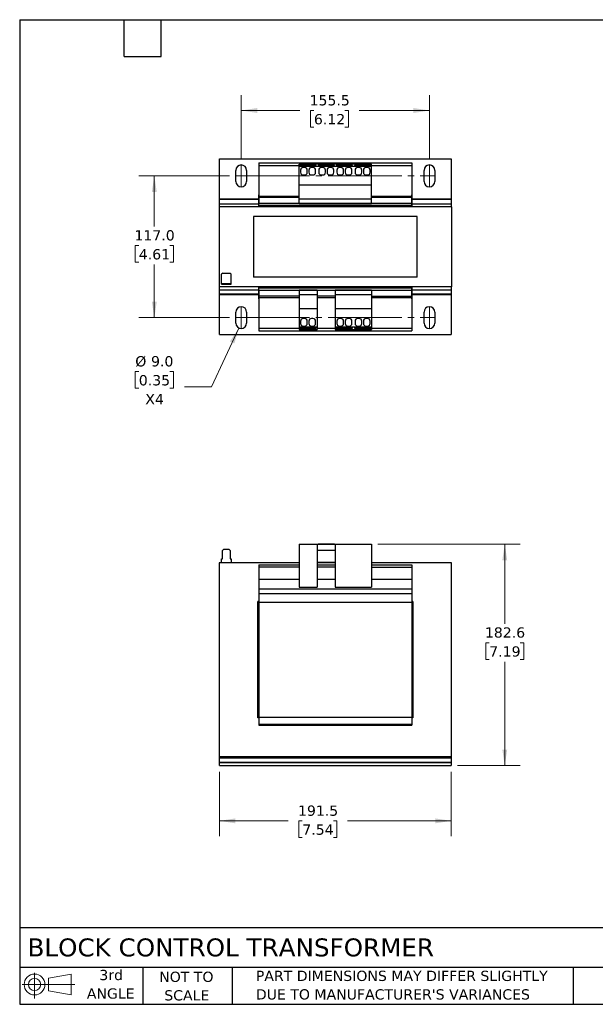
# Model space of a CAD drawing. Header units: millimetres. Extents: x 25 to 1092, y 25 to 838.
# Tile 1 of 2: x 25 to 501, y 25 to 838. Entities that reach past the tile are written whole.
import ezdxf

# ---------------------------------------------------------------- set-up
doc = ezdxf.new("R2010")
doc.units = ezdxf.units.MM
doc.header["$LTSCALE"] = 4
doc.linetypes.add('SLD-Center', pattern=[19.05, 15.24, -1.27, 1.27, -1.27])
doc.linetypes.add('SLD-Solid', pattern=[0])
doc.layers.add('TEXT', color=140, linetype='SLD-Solid', lineweight=25)
doc.styles.add('SLDTEXTSTYLE0', font='VERDANA.TTF')
doc.dimstyles.new('SLDDIMSTYLE0', dxfattribs={"dimtxt": 8.632031, "dimasz": 13.208, "dimexe": 0, "dimexo": 0.0625, "dimgap": 2.158008, "dimtad": 0, "dimtih": 1, "dimtoh": 1, "dimrnd": 1e-09, "dimzin": 12, "dimdsep": 46, "dimtxsty": 'SLDTEXTSTYLE0', "dimsah": 1, "dimcen": 0.09, "dimadec": 0, "dimazin": 3, "dimtfac": 1, "dimtofl": 0, "dimtmove": 0, "dimatfit": 3, "dimfxl": 0, "dimfrac": 2, "dimtolj": 1, "dimtzin": 12, "dimarcsym": 0})
doc.dimstyles.new('SLDDIMSTYLE2', dxfattribs={"dimtxt": 8.632031, "dimasz": 13.208, "dimexe": 0, "dimexo": 0.0625, "dimgap": 2.158008, "dimtad": 0, "dimtih": 1, "dimtoh": 1, "dimrnd": 1e-09, "dimzin": 4, "dimdsep": 46, "dimtxsty": 'SLDTEXTSTYLE0', "dimsah": 1, "dimcen": 0.09, "dimadec": 0, "dimazin": 1, "dimtfac": 1, "dimtofl": 0, "dimtmove": 0, "dimatfit": 3, "dimfxl": 0, "dimfrac": 2, "dimtolj": 1, "dimtzin": 12, "dimarcsym": 0})
doc.dimstyles.new('SLDDIMSTYLE3', dxfattribs={"dimtxt": 8.632031, "dimasz": 13.208, "dimexe": 0, "dimexo": 0.0625, "dimgap": 2.158008, "dimtad": 0, "dimtih": 1, "dimtoh": 1, "dimrnd": 1e-09, "dimzin": 4, "dimdsep": 46, "dimtxsty": 'SLDTEXTSTYLE0', "dimsah": 1, "dimcen": 0, "dimadec": 0, "dimazin": 1, "dimtfac": 1, "dimtofl": 0, "dimtmove": 0, "dimatfit": 3, "dimfxl": 0, "dimfrac": 2, "dimtolj": 1, "dimtzin": 12, "dimarcsym": 0})

# ---------------------------------------------------------------- blocks, each defined once
blk = doc.blocks.new('Block11')
at = {"color": 7, "linetype": 'SLD-Solid', "lineweight": 18}
for p, q in [((10.35, 21.24), (10.35, 0)), ((21.92, 16.67), (40.7, 20.13)), ((21.92, 6.38), (21.92, 16.67)), ((40.7, 20.13), (40.7, 2.93)), ((0, 11.53), (43.49, 11.53)), ((21.92, 6.38), (40.7, 2.93))]:
    blk.add_line(p, q, dxfattribs=at)
for radius in [8.6, 5.14]:
    blk.add_circle((10.35, 11.53), radius, dxfattribs=at)
blk = doc.blocks.new('Block12')
at = {"color": 7, "linetype": 'Continuous'}
blk.add_blockref('Block11', (0, 0), dxfattribs=at)
blk = doc.blocks.new('_D')
at = {"color": 7, "linetype": 'SLD-Solid', "lineweight": 0}
for p, q in [((190.4, 217.42), (190.4, 164.13)), ((381.9, 217.42), (381.9, 164.13)), ((190.4, 176.83), (247.18, 176.83)), ((258.88, 176.83), (255.98, 176.83)), ((255.98, 176.83), (255.98, 163.11)), ((284.53, 176.83), (287.43, 176.83)), ((287.43, 176.83), (287.43, 163.11)), ((381.9, 176.83), (296.23, 176.83)), ((255.98, 163.11), (258.88, 163.11)), ((287.43, 163.11), (284.53, 163.11))]:
    blk.add_line(p, q, dxfattribs=at)
at = {"color": 7, "linetype": 'SLD-Solid', "lineweight": 18}
for points in [[(190.4, 176.83), (203.61, 174.8), (203.61, 178.86)], [(381.9, 176.83), (368.69, 178.86), (368.69, 174.8)]]:
    blk.add_solid(points, dxfattribs=at)
at = {"color": 7, "linetype": 'SLD-Solid', "lineweight": 18, "char_height": 8.467, "attachment_point": 1, "style": 'SLDTEXTSTYLE0'}
for s, insert in [('191.5', (255.29, 189.51)), ('7.54', (258.88, 173.86))]:
    blk.add_mtext(s, dxfattribs=dict(at, insert=insert))
blk = doc.blocks.new('_D_1')
at = {"color": 7, "linetype": 'SLD-Solid', "lineweight": 0}
for p, q in [((321.23, 405.12), (438.81, 405.12)), ((426.11, 405.12), (426.11, 339.53)), ((413.28, 323.87), (410.38, 323.87)), ((410.38, 323.87), (410.38, 310.15)), ((438.93, 323.87), (441.83, 323.87)), ((441.83, 323.87), (441.83, 310.15)), ((410.38, 310.15), (413.28, 310.15)), ((441.83, 310.15), (438.93, 310.15)), ((426.11, 222.5), (426.11, 308.22)), ((386.98, 222.5), (438.81, 222.5))]:
    blk.add_line(p, q, dxfattribs=at)
at = {"color": 7, "linetype": 'SLD-Solid', "lineweight": 18}
for points in [[(426.11, 405.12), (424.07, 391.91), (428.14, 391.91)], [(426.11, 222.5), (428.14, 235.71), (424.07, 235.71)]]:
    blk.add_solid(points, dxfattribs=at)
at = {"color": 7, "linetype": 'SLD-Solid', "lineweight": 18, "char_height": 8.467, "attachment_point": 1, "style": 'SLDTEXTSTYLE0'}
for s, insert in [('182.6', (409.69, 336.56)), ('7.19', (413.28, 320.91))]:
    blk.add_mtext(s, dxfattribs=dict(at, insert=insert))
blk = doc.blocks.new('_D_7')
at = {"color": 7, "linetype": 'SLD-Solid', "lineweight": 0}
for p, q in [((208.4, 723.33), (208.4, 775.95)), ((363.9, 723.33), (363.9, 775.95)), ((208.4, 763.25), (256.75, 763.25)), ((268.45, 763.25), (265.55, 763.25)), ((265.55, 763.25), (265.55, 749.53)), ((294.1, 763.25), (297, 763.25)), ((297, 763.25), (297, 749.53)), ((363.9, 763.25), (305.8, 763.25)), ((265.55, 749.53), (268.45, 749.53)), ((297, 749.53), (294.1, 749.53))]:
    blk.add_line(p, q, dxfattribs=at)
at = {"color": 7, "linetype": 'SLD-Solid', "lineweight": 18}
for points in [[(208.4, 763.25), (221.61, 761.22), (221.61, 765.29)], [(363.9, 763.25), (350.69, 765.29), (350.69, 761.22)]]:
    blk.add_solid(points, dxfattribs=at)
at = {"color": 7, "linetype": 'SLD-Solid', "lineweight": 18, "char_height": 8.467, "attachment_point": 1, "style": 'SLDTEXTSTYLE0'}
for s, insert in [('155.5', (264.86, 775.94)), ('6.12', (268.45, 760.29))]:
    blk.add_mtext(s, dxfattribs=dict(at, insert=insert))
blk = doc.blocks.new('_D_8')
at = {"color": 7, "linetype": 'SLD-Solid', "lineweight": 0}
for p, q in [((198.82, 709.25), (123.93, 709.25)), ((136.63, 709.25), (136.63, 667.4)), ((123.8, 651.75), (120.91, 651.75)), ((120.91, 651.75), (120.91, 638.03)), ((149.46, 651.75), (152.35, 651.75)), ((152.35, 651.75), (152.35, 638.03)), ((120.91, 638.03), (123.8, 638.03)), ((136.63, 592.25), (136.63, 636.1)), ((152.35, 638.03), (149.46, 638.03)), ((198.82, 592.25), (123.93, 592.25))]:
    blk.add_line(p, q, dxfattribs=at)
at = {"color": 7, "linetype": 'SLD-Solid', "lineweight": 18}
for points in [[(136.63, 709.25), (134.6, 696.05), (138.66, 696.05)], [(136.63, 592.25), (138.66, 605.46), (134.6, 605.46)]]:
    blk.add_solid(points, dxfattribs=at)
at = {"color": 7, "linetype": 'SLD-Solid', "lineweight": 18, "char_height": 8.467, "attachment_point": 1, "style": 'SLDTEXTSTYLE0'}
for s, insert in [('117.0', (120.21, 664.44)), ('4.61', (123.8, 648.79))]:
    blk.add_mtext(s, dxfattribs=dict(at, insert=insert))
blk = doc.blocks.new('_D_9')
at = {"color": 7, "linetype": 'SLD-Solid', "lineweight": 0}
for p, q in [((206.49, 583.68), (183.83, 535.23)), ((123.8, 547.77), (120.91, 547.77)), ((120.91, 547.77), (120.91, 534.05)), ((149.46, 547.77), (152.35, 547.77)), ((152.35, 547.77), (152.35, 534.05)), ((120.91, 534.05), (123.8, 534.05)), ((152.35, 534.05), (149.46, 534.05)), ((183.83, 535.23), (161.6, 535.23))]:
    blk.add_line(p, q, dxfattribs=at)
at = {"color": 7, "linetype": 'SLD-Solid', "lineweight": 18}
blk.add_solid([(206.49, 583.68), (199.05, 572.58), (202.74, 570.85)], dxfattribs=at)
at = {"color": 7, "linetype": 'SLD-Solid', "lineweight": 18, "char_height": 8.467, "attachment_point": 1, "style": 'SLDTEXTSTYLE0'}
for s, insert in [('%%c', (120.88, 560.46)), ('9.0', (133.91, 560.46)), ('0.35', (123.8, 544.8)), ('X4', (129.17, 529.15))]:
    blk.add_mtext(s, dxfattribs=dict(at, insert=insert))

msp = doc.modelspace()

# ---------------------------------------------------------------- linework, layer by layer
for p, q in [((190.399, 723.254), (381.899, 723.254)), ((190.399, 690.418), (190.399, 723.254)), ((223.049, 720.054), (349.249, 720.054)), ((223.049, 720.054), (223.049, 717.954)), ((223.049, 717.954), (256.149, 717.954)), ((223.049, 717.954), (223.049, 692.566)), ((316.149, 718.954), (256.149, 718.954)), ((256.149, 717.154), (256.149, 718.954)), ((256.149, 717.154), (256.849, 717.154)), ((256.149, 701.654), (256.149, 717.154)), ((256.849, 717.954), (256.849, 717.154)), ((270.449, 717.954), (256.849, 717.954)), ((256.849, 717.851), (270.449, 717.851)), ((256.849, 717.154), (270.449, 717.154)), ((260.799, 716.204), (259.599, 716.204)), ((267.699, 716.204), (266.499, 716.204)), ((270.449, 717.154), (270.449, 717.954)), ((270.449, 717.154), (271.849, 717.154)), ((285.449, 717.954), (271.849, 717.954)), ((271.849, 717.954), (271.849, 717.154)), ((271.849, 717.851), (285.449, 717.851)), ((271.849, 717.154), (285.449, 717.154)), ((275.799, 716.204), (274.599, 716.204)), ((282.699, 716.204), (281.499, 716.204)), ((285.449, 717.154), (285.449, 717.954)), ((285.449, 717.154), (286.849, 717.154)), ((300.449, 717.954), (286.849, 717.954)), ((286.849, 717.954), (286.849, 717.154)), ((286.849, 717.851), (300.449, 717.851)), ((286.849, 717.154), (300.449, 717.154)), ((290.799, 716.204), (289.599, 716.204)), ((297.699, 716.204), (296.499, 716.204)), ((300.449, 717.154), (300.449, 717.954)), ((300.449, 717.154), (301.849, 717.154)), ((315.449, 717.954), (301.849, 717.954)), ((301.849, 717.954), (301.849, 717.154)), ((301.849, 717.851), (315.449, 717.851)), ((301.849, 717.154), (315.449, 717.154)), ((305.799, 716.204), (304.599, 716.204)), ((312.699, 716.204), (311.499, 716.204)), ((315.449, 717.154), (315.449, 717.954)), ((315.449, 717.154), (316.149, 717.154)), ((316.149, 717.154), (316.149, 718.954)), ((316.149, 717.954), (349.249, 717.954)), ((316.149, 701.654), (316.149, 717.154)), ((349.249, 720.054), (349.249, 717.954)), ((349.249, 717.954), (349.249, 692.566)), ((381.899, 723.254), (381.899, 690.418)), ((203.899, 704.754), (203.899, 713.754)), ((212.899, 713.754), (212.899, 704.754)), ((257.399, 714.004), (257.399, 712.204)), ((259.599, 710.004), (260.799, 710.004)), ((262.999, 712.204), (262.999, 714.004)), ((264.299, 714.004), (264.299, 712.204)), ((266.499, 710.004), (267.699, 710.004)), ((269.899, 712.204), (269.899, 714.004)), ((272.399, 714.004), (272.399, 712.204)), ((274.599, 710.004), (275.799, 710.004)), ((277.999, 712.204), (277.999, 714.004)), ((279.299, 714.004), (279.299, 712.204)), ((281.499, 710.004), (282.699, 710.004)), ((284.899, 712.204), (284.899, 714.004)), ((287.399, 714.004), (287.399, 712.204)), ((289.599, 710.004), (290.799, 710.004)), ((292.999, 712.204), (292.999, 714.004)), ((294.299, 714.004), (294.299, 712.204)), ((296.499, 710.004), (297.699, 710.004)), ((299.899, 712.204), (299.899, 714.004)), ((302.399, 714.004), (302.399, 712.204)), ((304.599, 710.004), (305.799, 710.004)), ((307.999, 712.204), (307.999, 714.004)), ((309.299, 714.004), (309.299, 712.204)), ((311.499, 710.004), (312.699, 710.004)), ((314.899, 712.204), (314.899, 714.004)), ((359.399, 704.754), (359.399, 713.754)), ((368.399, 713.754), (368.399, 704.754)), ((316.149, 701.654), (256.149, 701.654)), ((256.149, 690.154), (256.149, 701.654)), ((316.149, 690.154), (316.149, 701.654)), ((222.924, 683.754), (222.924, 693.754)), ((223.049, 693.754), (222.924, 693.754)), ((223.049, 692.566), (223.049, 691.654)), ((223.049, 692.566), (256.149, 692.566)), ((223.049, 691.654), (256.149, 691.654)), ((223.049, 691.654), (223.049, 686.454)), ((316.149, 692.566), (349.249, 692.566)), ((316.149, 691.654), (349.249, 691.654)), ((349.249, 693.754), (349.374, 693.754)), ((349.249, 692.566), (349.249, 691.654)), ((349.249, 691.654), (349.249, 686.454)), ((349.374, 683.754), (349.374, 693.754)), ((190.149, 683.754), (190.149, 617.754)), ((382.149, 683.754), (190.149, 683.754)), ((190.399, 689.711), (190.399, 690.418)), ((190.399, 690.418), (222.924, 690.418)), ((190.399, 686.229), (190.399, 689.711)), ((222.924, 689.711), (190.399, 689.711)), ((190.399, 683.754), (190.399, 686.229)), ((190.399, 686.229), (222.924, 686.229)), ((349.249, 686.454), (223.049, 686.454)), ((223.049, 684.954), (223.049, 686.454)), ((223.049, 684.954), (349.249, 684.954)), ((223.049, 684.954), (223.049, 683.954)), ((223.049, 683.954), (349.249, 683.954)), ((229.299, 683.754), (229.299, 683.954)), ((316.149, 690.154), (256.149, 690.154)), ((256.149, 686.504), (256.149, 690.154)), ((256.149, 686.504), (316.149, 686.504)), ((316.149, 686.504), (316.149, 690.154)), ((342.999, 683.954), (342.999, 683.754)), ((349.249, 686.454), (349.249, 684.954)), ((349.249, 684.954), (349.249, 683.954)), ((349.374, 690.418), (381.899, 690.418)), ((381.899, 689.711), (349.374, 689.711)), ((349.374, 686.229), (381.899, 686.229)), ((381.899, 690.418), (381.899, 689.711)), ((381.899, 689.711), (381.899, 686.229)), ((381.899, 686.229), (381.899, 683.754)), ((382.149, 683.754), (382.149, 617.754)), ((353.676, 675.754), (218.676, 675.754)), ((218.676, 675.754), (218.676, 625.754)), ((353.676, 625.754), (353.676, 675.754)), ((193.149, 629.054), (192.149, 628.054)), ((192.149, 620.554), (192.149, 628.054)), ((193.149, 629.054), (199.149, 629.054)), ((199.149, 629.054), (200.149, 628.054)), ((200.149, 620.554), (200.149, 628.054)), ((382.149, 617.754), (190.149, 617.754)), ((190.399, 615.279), (190.399, 617.754)), ((192.149, 619.754), (192.149, 620.554)), ((192.149, 620.554), (192.999, 620.554)), ((192.149, 619.754), (192.999, 619.754)), ((192.999, 620.554), (192.999, 619.754)), ((192.999, 620.554), (193.999, 620.554)), ((192.999, 619.754), (193.999, 619.754)), ((193.999, 620.554), (193.999, 619.754)), ((193.999, 620.554), (198.299, 620.554)), ((193.999, 619.754), (198.299, 619.754)), ((198.299, 620.554), (199.299, 620.554)), ((198.299, 619.754), (198.299, 620.554)), ((198.299, 619.754), (199.299, 619.754)), ((199.299, 620.554), (199.299, 619.754)), ((199.299, 620.554), (200.149, 620.554)), ((199.299, 619.754), (200.149, 619.754)), ((200.149, 619.754), (200.149, 620.554)), ((353.676, 625.754), (218.676, 625.754)), ((222.924, 607.754), (222.924, 617.754)), ((229.299, 617.554), (229.299, 617.754)), ((342.999, 617.754), (342.999, 617.554)), ((349.374, 607.754), (349.374, 617.754)), ((381.899, 617.754), (381.899, 615.279)), ((190.399, 611.797), (190.399, 615.279)), ((190.399, 615.279), (222.924, 615.279)), ((190.399, 611.09), (190.399, 611.797)), ((190.399, 611.797), (222.924, 611.797)), ((190.399, 578.254), (190.399, 611.09)), ((222.924, 611.09), (190.399, 611.09)), ((223.049, 617.554), (349.249, 617.554)), ((223.049, 617.554), (223.049, 616.554)), ((349.249, 616.554), (223.049, 616.554)), ((223.049, 615.054), (223.049, 616.554)), ((223.049, 615.054), (349.249, 615.054)), ((223.049, 615.054), (223.049, 609.854)), ((256.149, 609.854), (223.049, 609.854)), ((223.049, 609.854), (223.049, 608.942)), ((271.149, 615.004), (256.149, 615.004)), ((256.149, 615.004), (256.149, 611.354)), ((256.149, 611.354), (271.149, 611.354)), ((256.149, 611.354), (256.149, 599.854)), ((271.149, 615.004), (271.149, 611.354)), ((271.149, 611.354), (271.149, 599.854)), ((286.149, 609.854), (271.149, 609.854)), ((316.149, 615.004), (286.149, 615.004)), ((286.149, 615.004), (286.149, 611.354)), ((286.149, 611.354), (316.149, 611.354)), ((286.149, 611.354), (286.149, 599.854)), ((316.149, 615.004), (316.149, 611.354)), ((316.149, 611.354), (316.149, 599.854)), ((316.149, 609.854), (349.249, 609.854)), ((349.249, 617.554), (349.249, 616.554)), ((349.249, 616.554), (349.249, 615.054)), ((349.249, 615.054), (349.249, 609.854)), ((349.249, 609.854), (349.249, 608.942)), ((349.374, 615.279), (381.899, 615.279)), ((349.374, 611.797), (381.899, 611.797)), ((381.899, 611.09), (349.374, 611.09)), ((381.899, 615.279), (381.899, 611.797)), ((381.899, 611.797), (381.899, 611.09)), ((381.899, 611.09), (381.899, 578.254)), ((222.924, 607.754), (223.049, 607.754)), ((223.049, 608.942), (223.049, 583.554)), ((223.049, 608.942), (256.149, 608.942)), ((271.149, 608.942), (286.149, 608.942)), ((316.149, 608.942), (349.249, 608.942)), ((349.249, 608.942), (349.249, 583.554)), ((349.249, 607.754), (349.374, 607.754)), ((203.899, 587.754), (203.899, 596.754)), ((212.899, 596.754), (212.899, 587.754)), ((256.149, 599.854), (271.149, 599.854)), ((256.149, 599.854), (256.149, 584.354)), ((271.149, 599.854), (271.149, 584.354)), ((286.149, 599.854), (316.149, 599.854)), ((286.149, 599.854), (286.149, 584.354)), ((316.149, 599.854), (316.149, 584.354)), ((359.399, 587.754), (359.399, 596.754)), ((368.399, 596.754), (368.399, 587.754)), ((257.399, 589.304), (257.399, 587.504)), ((260.799, 591.504), (259.599, 591.504)), ((259.599, 585.304), (260.799, 585.304)), ((262.999, 587.504), (262.999, 589.304)), ((264.299, 589.304), (264.299, 587.504)), ((267.699, 591.504), (266.499, 591.504)), ((266.499, 585.304), (267.699, 585.304)), ((269.899, 587.504), (269.899, 589.304)), ((287.399, 589.304), (287.399, 587.504)), ((290.799, 591.504), (289.599, 591.504)), ((289.599, 585.304), (290.799, 585.304)), ((292.999, 587.504), (292.999, 589.304)), ((294.299, 589.304), (294.299, 587.504)), ((297.699, 591.504), (296.499, 591.504)), ((296.499, 585.304), (297.699, 585.304)), ((299.899, 587.504), (299.899, 589.304)), ((302.399, 589.304), (302.399, 587.504)), ((305.799, 591.504), (304.599, 591.504)), ((304.599, 585.304), (305.799, 585.304)), ((307.999, 587.504), (307.999, 589.304)), ((309.299, 589.304), (309.299, 587.504)), ((312.699, 591.504), (311.499, 591.504)), ((311.499, 585.304), (312.699, 585.304)), ((314.899, 587.504), (314.899, 589.304)), ((190.399, 578.254), (381.899, 578.254)), ((223.049, 583.554), (256.149, 583.554)), ((223.049, 583.554), (223.049, 581.454)), ((223.049, 581.454), (349.249, 581.454)), ((256.849, 584.354), (256.149, 584.354)), ((256.149, 584.354), (256.149, 582.554)), ((256.149, 582.554), (271.149, 582.554)), ((256.849, 584.354), (256.849, 583.554)), ((270.449, 584.354), (256.849, 584.354)), ((270.449, 583.657), (256.849, 583.657)), ((256.849, 583.554), (270.449, 583.554)), ((270.449, 583.554), (270.449, 584.354)), ((271.149, 584.354), (270.449, 584.354)), ((271.149, 584.354), (271.149, 582.554)), ((271.149, 583.554), (286.149, 583.554)), ((286.849, 584.354), (286.149, 584.354)), ((286.149, 584.354), (286.149, 582.554)), ((286.149, 582.554), (316.149, 582.554)), ((286.849, 584.354), (286.849, 583.554)), ((300.449, 584.354), (286.849, 584.354)), ((300.449, 583.657), (286.849, 583.657)), ((286.849, 583.554), (300.449, 583.554)), ((300.449, 583.554), (300.449, 584.354)), ((301.849, 584.354), (300.449, 584.354)), ((301.849, 584.354), (301.849, 583.554)), ((315.449, 584.354), (301.849, 584.354)), ((315.449, 583.657), (301.849, 583.657)), ((301.849, 583.554), (315.449, 583.554)), ((315.449, 583.554), (315.449, 584.354)), ((316.149, 584.354), (315.449, 584.354)), ((316.149, 584.354), (316.149, 582.554)), ((316.149, 583.554), (349.249, 583.554)), ((349.249, 583.554), (349.249, 581.454)), ((192.999, 400.101), (193.999, 401.101)), ((192.999, 393.101), (192.999, 400.101)), ((193.999, 401.101), (198.299, 401.101)), ((198.299, 401.101), (199.299, 400.101)), ((199.299, 400.101), (199.299, 393.101)), ((256.149, 405.12), (256.149, 369.72)), ((256.149, 405.12), (271.149, 405.12)), ((271.149, 405.12), (271.149, 369.72)), ((271.149, 405.12), (271.849, 405.12)), ((286.149, 405.1), (271.149, 405.1)), ((286.149, 400.1), (271.149, 400.1)), ((271.849, 405.12), (271.849, 405.1)), ((285.449, 405.12), (271.849, 405.12)), ((285.449, 405.12), (286.149, 405.12)), ((285.449, 405.1), (285.449, 405.12)), ((286.149, 405.12), (286.149, 369.72)), ((286.149, 405.12), (316.149, 405.12)), ((316.149, 405.12), (316.149, 369.72)), ((192.149, 393.101), (192.999, 393.101)), ((192.149, 389.801), (192.149, 393.101)), ((199.299, 393.101), (200.149, 393.101)), ((200.149, 393.101), (200.149, 389.801)), ((271.149, 390.3), (286.149, 390.3)), ((190.149, 389.801), (190.149, 229.8)), ((256.149, 389.801), (190.149, 389.801)), ((256.149, 389.854), (218.676, 389.854)), ((218.676, 389.854), (218.676, 389.801)), ((223.049, 388.3), (256.149, 388.3)), ((223.049, 388.3), (223.049, 386.3)), ((256.149, 386.3), (223.049, 386.3)), ((223.049, 386.3), (223.049, 376.3)), ((286.149, 389.854), (271.149, 389.854)), ((286.149, 389.801), (271.149, 389.801)), ((271.149, 388.3), (286.149, 388.3)), ((286.149, 386.3), (271.149, 386.3)), ((353.676, 389.854), (316.149, 389.854)), ((382.149, 389.801), (316.149, 389.801)), ((316.149, 388.3), (349.249, 388.3)), ((316.149, 386.3), (349.249, 386.3)), ((349.249, 388.3), (349.249, 386.3)), ((349.249, 386.3), (349.249, 376.3)), ((353.676, 389.801), (353.676, 389.854)), ((382.149, 229.8), (382.149, 389.801)), ((223.049, 376.3), (256.149, 376.3)), ((223.049, 376.3), (223.049, 368.3)), ((271.149, 376.3), (286.149, 376.3)), ((316.149, 376.3), (349.249, 376.3)), ((349.249, 376.3), (349.249, 368.3)), ((223.049, 368.3), (349.249, 368.3)), ((223.049, 368.3), (223.049, 364.477)), ((256.149, 369.72), (271.149, 369.72)), ((286.149, 369.72), (316.149, 369.72)), ((349.249, 368.3), (349.249, 364.477)), ((223.049, 357.8), (222.149, 357.8)), ((222.149, 261.8), (222.149, 357.8)), ((222.924, 261.925), (222.924, 357.675)), ((222.924, 357.675), (223.049, 357.675)), ((223.049, 364.477), (349.249, 364.477)), ((223.049, 364.477), (223.049, 357.3)), ((349.249, 364.477), (349.249, 357.3)), ((350.149, 357.8), (349.249, 357.8)), ((349.249, 357.675), (349.374, 357.675)), ((349.374, 357.675), (349.374, 261.925)), ((350.149, 357.8), (350.149, 261.8)), ((223.049, 357.3), (223.049, 262.3)), ((223.049, 357.3), (349.249, 357.3)), ((349.249, 357.3), (349.249, 262.3)), ((223.049, 261.8), (222.149, 261.8)), ((222.924, 261.925), (223.049, 261.925)), ((223.049, 262.3), (349.249, 262.3)), ((223.049, 262.3), (223.049, 256.3)), ((349.249, 262.3), (349.249, 256.3)), ((349.374, 261.925), (349.249, 261.925)), ((350.149, 261.8), (349.249, 261.8)), ((349.249, 256.3), (223.049, 256.3)), ((223.049, 256.3), (223.049, 255.8)), ((223.049, 255.8), (349.249, 255.8)), ((349.249, 256.3), (349.249, 255.8)), ((190.149, 229.8), (190.399, 229.8)), ((381.899, 229.8), (190.399, 229.8)), ((190.399, 228.775), (190.399, 229.8)), ((190.399, 228.775), (381.899, 228.775)), ((190.399, 225.293), (190.399, 228.775)), ((381.899, 229.8), (381.899, 228.775)), ((381.899, 229.8), (382.149, 229.8)), ((381.899, 228.775), (381.899, 225.293)), ((190.399, 225.293), (381.899, 225.293)), ((190.399, 225), (190.399, 225.293)), ((190.399, 222.5), (190.399, 225)), ((190.399, 225), (381.899, 225)), ((190.399, 222.5), (381.899, 222.5)), ((381.899, 225.293), (381.899, 225)), ((381.899, 225), (381.899, 222.5))]:
    msp.add_line(p, q)
at = {"color": 7, "linetype": 'SLD-Center', "lineweight": 18}
for p, q in [((208.399, 718.254), (208.399, 700.254)), ((363.899, 718.254), (363.899, 700.254)), ((203.899, 709.254), (368.399, 709.254)), ((208.399, 601.254), (208.399, 583.254)), ((363.899, 601.254), (363.899, 583.254)), ((203.899, 592.254), (368.399, 592.254))]:
    msp.add_line(p, q, dxfattribs=at)
for centre, radius, start, end in [((208.399, 713.754), 4.5, 0, 180), ((259.599, 714.004), 2.2, 90, 180), ((260.799, 714.004), 2.2, 0, 90), ((266.499, 714.004), 2.2, 90, 180), ((267.699, 714.004), 2.2, 0, 90), ((274.599, 714.004), 2.2, 90, 180), ((275.799, 714.004), 2.2, 0, 90), ((281.499, 714.004), 2.2, 90, 180), ((282.699, 714.004), 2.2, 0, 90), ((289.599, 714.004), 2.2, 90, 180), ((290.799, 714.004), 2.2, 0, 90), ((296.499, 714.004), 2.2, 90, 180), ((297.699, 714.004), 2.2, 0, 90), ((304.599, 714.004), 2.2, 90, 180), ((305.799, 714.004), 2.2, 0, 90), ((311.499, 714.004), 2.2, 90, 180), ((312.699, 714.004), 2.2, 0, 90), ((363.899, 713.754), 4.5, 0, 180), ((259.599, 712.204), 2.2, 180, 270), ((260.799, 712.204), 2.2, 270, 0), ((266.499, 712.204), 2.2, 180, 270), ((267.699, 712.204), 2.2, 270, 0), ((274.599, 712.204), 2.2, 180, 270), ((275.799, 712.204), 2.2, 270, 0), ((281.499, 712.204), 2.2, 180, 270), ((282.699, 712.204), 2.2, 270, 0), ((289.599, 712.204), 2.2, 180, 270), ((290.799, 712.204), 2.2, 270, 0), ((296.499, 712.204), 2.2, 180, 270), ((297.699, 712.204), 2.2, 270, 0), ((304.599, 712.204), 2.2, 180, 270), ((305.799, 712.204), 2.2, 270, 0), ((311.499, 712.204), 2.2, 180, 270), ((312.699, 712.204), 2.2, 270, 0), ((208.399, 704.754), 4.5, 180, 0), ((363.899, 704.754), 4.5, 180, 0), ((208.399, 596.754), 4.5, 0, 180), ((363.899, 596.754), 4.5, 0, 180), ((208.399, 587.754), 4.5, 180, 0), ((259.599, 589.304), 2.2, 90, 180), ((259.599, 587.504), 2.2, 180, 270), ((260.799, 589.304), 2.2, 0, 90), ((260.799, 587.504), 2.2, 270, 0), ((266.499, 589.304), 2.2, 90, 180), ((266.499, 587.504), 2.2, 180, 270), ((267.699, 589.304), 2.2, 0, 90), ((267.699, 587.504), 2.2, 270, 0), ((289.599, 589.304), 2.2, 90, 180), ((289.599, 587.504), 2.2, 180, 270), ((290.799, 589.304), 2.2, 0, 90), ((290.799, 587.504), 2.2, 270, 0), ((296.499, 589.304), 2.2, 90, 180), ((296.499, 587.504), 2.2, 180, 270), ((297.699, 589.304), 2.2, 0, 90), ((297.699, 587.504), 2.2, 270, 0), ((304.599, 589.304), 2.2, 90, 180), ((304.599, 587.504), 2.2, 180, 270), ((305.799, 589.304), 2.2, 0, 90), ((305.799, 587.504), 2.2, 270, 0), ((311.499, 589.304), 2.2, 90, 180), ((311.499, 587.504), 2.2, 180, 270), ((312.699, 589.304), 2.2, 0, 90), ((312.699, 587.504), 2.2, 270, 0), ((363.899, 587.754), 4.5, 180, 0)]:
    msp.add_arc(centre, radius, start, end)
at = {"layer": 'TEXT'}
for p, q in [((25.4, 838.2), (1092.2, 838.2)), ((25.4, 838.2), (25.4, 25.4)), ((111.76, 807.72), (111.76, 838.2)), ((142.24, 807.72), (142.24, 838.2)), ((111.76, 807.72), (142.24, 807.72)), ((1092.2, 88.504), (25.4, 88.504)), ((1092.2, 55.88), (25.4, 55.88)), ((127, 55.88), (127, 25.4)), ((200.847, 55.88), (200.847, 25.4)), ((482.586, 55.88), (482.586, 25.4)), ((25.4, 25.4), (1092.2, 25.4))]:
    msp.add_line(p, q, dxfattribs=at)

# ---------------------------------------------------------------- block references
msp.add_blockref('Block12', (27.352, 30.215), dxfattribs=at)

# ---------------------------------------------------------------- texts
at = {"layer": 'TEXT', "style": 'SLDTEXTSTYLE0'}
for s, insert, char_height, attachment_point in [('BLOCK CONTROL TRANSFORMER', (31.863, 79.778), 14.81667, 1), ('3rd', (100.987, 53.842), 8.4667, 2), ('NOT TO', (163.073, 52.343), 8.4667, 2), ('PART DIMENSIONS MAY DIFFER SLIGHTLY ', (220.477, 53.123), 8.46667, 1), ('ANGLE', (100.597, 38.553), 8.4667, 2), ('SCALE', (163.458, 37.055), 8.4667, 2), ("DUE TO MANUFACTURER'S VARIANCES", (220.477, 37.834), 8.46667, 1)]:
    msp.add_mtext(s, dxfattribs=dict(at, insert=insert, char_height=char_height, attachment_point=attachment_point))

# ---------------------------------------------------------------- dimensions: what is measured, and where the dimension line sits
at = {"color": 7, "linetype": 'SLD-Solid', "lineweight": 18}
for base, p1, p2, picture, middle in [((363.899, 763.254), (208.399, 718.254), (363.899, 718.254), '_D_7', (281.273, 763.254)), ((381.899, 176.828), (190.399, 222.5), (381.899, 222.5), '_D', (271.708, 176.828))]:
    dim = msp.add_linear_dim(base=base, p1=p1, p2=p2, dimstyle='SLDDIMSTYLE0', dxfattribs=at)
    dim.commit()
    dim.dimension.update_dxf_attribs({"geometry": picture, "text_midpoint": middle, "dimtype": 160})
for base, p1, p2, dimstyle, picture, middle in [((136.63, 592.254), (203.899, 709.254), (203.899, 592.254), 'SLDDIMSTYLE2', '_D_8', (136.63, 651.752)), ((426.107, 405.12), (381.899, 222.5), (316.149, 405.12), 'SLDDIMSTYLE0', '_D_1', (426.107, 323.874))]:
    dim = msp.add_linear_dim(base=base, p1=p1, p2=p2, angle=90, dimstyle=dimstyle, dxfattribs=at)
    dim.commit()
    dim.dimension.update_dxf_attribs({"geometry": picture, "text_midpoint": middle, "dimtype": 160})
dim = msp.add_diameter_dim_2p(p1=(210.306, 591.83), p2=(206.492, 583.678), text='<>\\PX4', dimstyle='SLDDIMSTYLE3', dxfattribs=at)
dim.commit()
dim.dimension.update_dxf_attribs({"geometry": '_D_9', "text_midpoint": (136.63, 539.695), "dimtype": 163})

doc.saveas('drawing.dxf')
